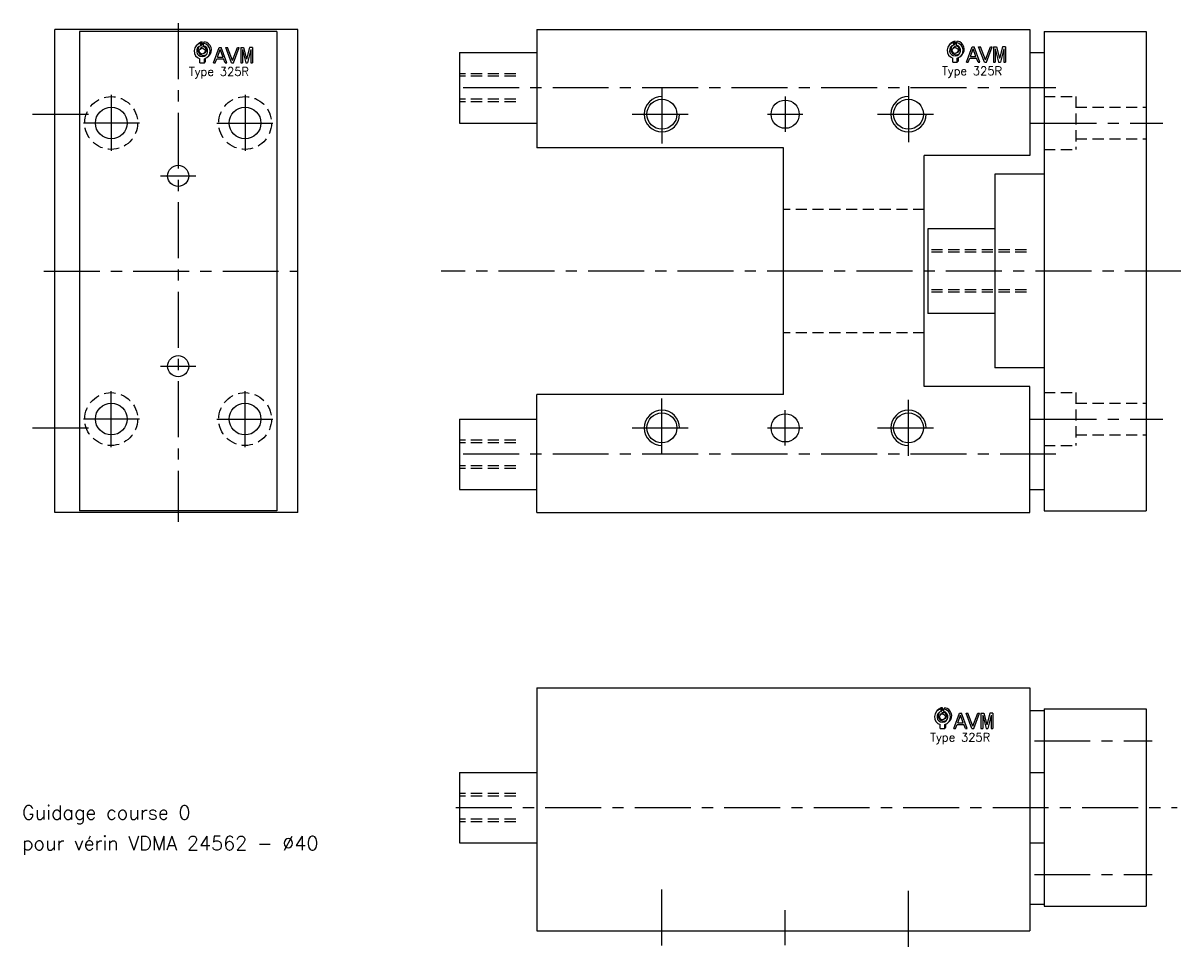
# Model space of a CAD drawing. Extents: x -7 to 322, y 12 to 274.
import ezdxf

# ---------------------------------------------------------------- set-up
doc = ezdxf.new("R2010")
doc.units = 0
doc.header["$LTSCALE"] = 0.5
doc.linetypes.add('AXES', pattern=[50.8, 31.75, -6.35, 6.35, -6.35])
doc.linetypes.add('CACHE', pattern=[9.525, 6.35, -3.175])
for name, color, linetype in [('AXES', 1, 'AXES'), ('CACHES', 2, 'CACHE'), ('FIN', 4, 'CONTINUOUS'), ('FORT', 7, 'CONTINUOUS'), ('OBJETS', 3, 'CONTINUOUS')]:
    doc.layers.add(name, color=color, linetype=linetype)
doc.styles.add('ROMANS', font='romans')

# ---------------------------------------------------------------- blocks, each defined once
blk = doc.blocks.new('ACAD0130')
at = {"layer": 'OBJETS', "color": 8}
for p, q in [((-54.882696, 28.176025), (-52.054268, 31.004452)), ((-52.054268, 24.8919), (-52.054268, 31.004452)), ((-48.882696, 28.176025), (-46.054268, 31.004452)), ((-65.317724, 22.849391), (-62.489297, 25.677818)), ((-56.832443, 14.36411), (-54.004016, 17.192537)), ((-54.882696, 22.063473), (-52.054268, 24.8919)), ((-46.932948, 4.464615), (-44.104521, 7.293042)), ((-46.632696, -18.085638), (-43.804268, -15.257211)), ((-43.804268, -15.257211), (-43.804268, -7.782702)), ((-38.447667, -4.020667), (-35.61924, -1.19224))]:
    blk.add_line(p, q, dxfattribs=at)
at = {"layer": 'OBJETS', "color": 1}
for p, q in [((-54.882696, 22.063473), (-54.882696, 28.176025)), ((-48.882696, 22.063473), (-48.882696, 28.176025)), ((-57.132696, -18.085638), (-57.132696, -8.845909)), ((-57.132696, -18.085638), (-46.632696, -18.085638)), ((-46.632696, -18.085638), (-46.632696, -8.845909))]:
    blk.add_line(p, q, dxfattribs=at)
at = {"layer": 'OBJETS', "color": 7}
for p, q in [((-25.186942, -18.085638), (-11.540892, 18.085638)), ((-15.801745, -4.54065), (-9.181959, 13.006267)), ((-11.540892, 18.085638), (-6.823025, 18.085638)), ((-2.562173, -4.54065), (-9.181959, 13.006267)), ((6.823025, -18.085638), (-6.823025, 18.085638)), ((17.469075, -18.085638), (3.823025, 18.085638)), ((3.823025, 18.085638), (8.098212, 18.085638)), ((19.827771, -13.005638), (8.098212, 18.085638)), ((19.827771, -13.005638), (31.55733, 18.085638)), ((22.186467, -18.085638), (35.832518, 18.085638)), ((31.55733, 18.085638), (35.832518, 18.085638)), ((39.236893, 18.085638), (39.236893, -18.085638)), ((39.236893, 18.085638), (46.0746, 18.085638)), ((43.236893, 13.006267), (43.236893, -18.085638)), ((43.236893, 13.006267), (51.12777, -18.085638)), ((46.0746, 18.085638), (53.12777, -9.705505)), ((60.18094, 18.085638), (53.12777, -9.705505)), ((63.018647, 13.006267), (55.12777, -18.085638)), ((67.018647, 18.085638), (60.18094, 18.085638)), ((63.018647, 13.006267), (63.018647, -18.085638)), ((67.018647, 18.085638), (67.018647, -18.085638)), ((-25.186942, -18.085638), (-20.911755, -18.085638)), ((-20.911755, -18.085638), (-17.310793, -8.54065)), ((-17.310793, -8.54065), (-1.053124, -8.54065)), ((-15.801745, -4.54065), (-2.562173, -4.54065)), ((2.547838, -18.085638), (-1.053124, -8.54065)), ((2.547838, -18.085638), (6.823025, -18.085638)), ((17.469075, -18.085638), (22.186467, -18.085638)), ((39.236893, -18.085638), (43.236893, -18.085638)), ((51.12777, -18.085638), (55.12777, -18.085638)), ((63.018647, -18.085638), (67.018647, -18.085638))]:
    blk.add_line(p, q, dxfattribs=at)
at = {"layer": 'OBJETS', "color": 1}
blk.add_circle((-51.882696, 9.414362), 7, dxfattribs=at)
for radius, start, end in [(19, 99.08472, 253.959558), (19, 286.040442, 80.91528), (13, 103.342364, 76.657636)]:
    blk.add_arc((-51.882696, 9.414362), radius, start, end, dxfattribs=at)
at = {"layer": 'OBJETS', "color": 8}
for radius, start, end in [(19, 99.08472, 135), (19, 315, 80.91528), (13, 143.849883, 306.150117), (7, 315, 135)]:
    blk.add_arc((-49.054268, 12.242789), radius, start, end, dxfattribs=at)

msp = doc.modelspace()

# ---------------------------------------------------------------- linework, layer by layer
at = {"layer": 'AXES'}
for p, q in [((37.010479, 274.000858), (37.010479, 132.514206)), ((18.010479, 253.669737), (18.010479, 237.669737)), ((56.010479, 253.669737), (56.010479, 237.669737)), ((286.21248, 255.669737), (115.841758, 255.669737)), ((174.341758, 255.738145), (174.341758, 239.238145)), ((209.341758, 253.169737), (209.341758, 243.169737)), ((244.341758, 256.130248), (244.341758, 240.130248)), ((-4.303923, 248.169737), (11.696077, 248.169737)), ((165.924543, 248.169737), (181.924543, 248.169737)), ((204.341758, 248.169737), (214.341758, 248.169737)), ((235.581501, 248.169737), (251.581501, 248.169737)), ((26.010479, 245.669737), (10.010479, 245.669737)), ((48.010479, 245.669737), (64.010479, 245.669737)), ((281.856434, 245.669737), (316.580753, 245.669737)), ((32.010479, 230.669737), (42.010479, 230.669737)), ((-1.142305, 203.669737), (70.805188, 203.669737)), ((321.665634, 203.669737), (111.684424, 203.669737)), ((32.010479, 176.669737), (42.010479, 176.669737)), ((18.010479, 153.669737), (18.010479, 169.669737)), ((56.010479, 153.669737), (56.010479, 169.669737)), ((174.341758, 151.601328), (174.341758, 168.101328)), ((244.341758, 151.209226), (244.341758, 167.209226)), ((26.010479, 161.669737), (10.010479, 161.669737)), ((48.010479, 161.669737), (64.010479, 161.669737)), ((209.341758, 154.169737), (209.341758, 164.169737)), ((281.856434, 161.669737), (316.580753, 161.669737)), ((-4.303923, 159.169737), (11.696077, 159.169737)), ((165.924543, 159.169737), (181.924543, 159.169737)), ((204.341758, 159.169737), (214.341758, 159.169737)), ((235.581501, 159.169737), (251.581501, 159.169737)), ((286.21248, 151.669737), (115.841758, 151.669737)), ((280.074613, 70.426579), (313.563456, 70.426579)), ((115.850363, 51.426579), (320.601638, 51.426579)), ((280.074613, 32.426579), (313.563456, 32.426579)), ((174.341758, 12.323959), (174.341758, 28.323959)), ((244.341758, 11.931857), (244.341758, 27.931857)), ((209.341758, 12.37833), (209.341758, 22.37833))]:
    msp.add_line(p, q, dxfattribs=at)
at = {"layer": 'CACHES'}
for p, q in [((132.841758, 259.669737), (116.841758, 259.669737)), ((132.841758, 258.919737), (116.841758, 258.919737)), ((282.841758, 253.169737), (291.841758, 253.169737)), ((291.841758, 253.169737), (291.841758, 238.169737)), ((132.841758, 252.419737), (116.841758, 252.419737)), ((132.841758, 251.669737), (116.841758, 251.669737)), ((291.841758, 250.169737), (311.841758, 250.169737)), ((291.841758, 241.169737), (311.841758, 241.169737)), ((282.841758, 238.169737), (291.841758, 238.169737)), ((248.841758, 221.169737), (208.841758, 221.169737)), ((277.841758, 209.669737), (249.841758, 209.669737)), ((277.841758, 209.044737), (249.841758, 209.044737)), ((277.841758, 198.294737), (249.841758, 198.294737)), ((277.841758, 197.669737), (249.841758, 197.669737)), ((248.841758, 186.169737), (208.841758, 186.169737)), ((282.841758, 169.169737), (291.841758, 169.169737)), ((291.841758, 169.169737), (291.841758, 154.169737)), ((291.841758, 166.169737), (311.841758, 166.169737)), ((132.841758, 155.669737), (116.841758, 155.669737)), ((132.841758, 154.919737), (116.841758, 154.919737)), ((291.841758, 157.169737), (311.841758, 157.169737)), ((282.841758, 154.169737), (291.841758, 154.169737)), ((132.841758, 148.419737), (116.841758, 148.419737)), ((132.841758, 147.669737), (116.841758, 147.669737)), ((132.841758, 55.426579), (116.841758, 55.426579)), ((132.841758, 54.676579), (116.841758, 54.676579)), ((132.841758, 48.176579), (116.841758, 48.176579)), ((132.841758, 47.426579), (116.841758, 47.426579))]:
    msp.add_line(p, q, dxfattribs=at)
for centre in [(18.010479, 245.669737), (56.010479, 245.669737), (18.010479, 161.669737), (56.010479, 161.669737)]:
    msp.add_circle(centre, 7.5, dxfattribs=at)
at = {"layer": 'FIN'}
for centre, start, end in [((174.341758, 248.169737), 90, 0), ((244.341758, 248.169737), 90, 0), ((174.341758, 159.169737), 0, 270), ((244.341758, 159.169737), 0, 270)]:
    msp.add_arc(centre, 5, start, end, dxfattribs=at)
at = {"layer": 'FORT'}
for p, q in [((2.010479, 135.169737), (2.010479, 272.169737)), ((71.010479, 272.169737), (2.010479, 272.169737)), ((9.010479, 271.669737), (9.010479, 135.669737)), ((65.010479, 271.669737), (9.010479, 271.669737)), ((65.010479, 271.669737), (65.010479, 135.669737)), ((71.010479, 135.169737), (71.010479, 272.169737)), ((138.841758, 272.169737), (278.841758, 272.169737)), ((138.841758, 272.169737), (138.841758, 238.669737)), ((278.841758, 272.169737), (278.841758, 236.419737)), ((282.841758, 271.669737), (282.841758, 135.669737)), ((282.841758, 271.669737), (311.841758, 271.669737)), ((311.841758, 271.669737), (311.841758, 135.669737)), ((116.841758, 265.669737), (116.841758, 245.669737)), ((116.841758, 265.669737), (138.841758, 265.669737)), ((278.841758, 265.669737), (282.841758, 265.669737)), ((116.841758, 245.669737), (138.841758, 245.669737)), ((278.841758, 245.669737), (282.841758, 245.669737)), ((208.841758, 238.669737), (138.841758, 238.669737)), ((208.841758, 168.669737), (208.841758, 238.669737)), ((248.841758, 170.919737), (248.841758, 236.419737)), ((278.841758, 236.419737), (248.841758, 236.419737)), ((268.841758, 231.169737), (268.841758, 176.169737)), ((282.841758, 231.169737), (268.841758, 231.169737)), ((249.841758, 215.669737), (249.841758, 191.669737)), ((268.841758, 215.669737), (249.841758, 215.669737)), ((268.841758, 191.669737), (249.841758, 191.669737)), ((282.841758, 176.169737), (268.841758, 176.169737)), ((278.841758, 170.919737), (248.841758, 170.919737)), ((278.841758, 135.169737), (278.841758, 170.919737)), ((208.841758, 168.669737), (138.841758, 168.669737)), ((138.841758, 135.169737), (138.841758, 168.669737)), ((116.841758, 161.669737), (116.841758, 141.669737)), ((116.841758, 161.669737), (138.841758, 161.669737)), ((278.841758, 161.669737), (282.841758, 161.669737)), ((116.841758, 141.669737), (138.841758, 141.669737)), ((278.841758, 141.669737), (282.841758, 141.669737)), ((71.010479, 135.169737), (2.010479, 135.169737)), ((65.010479, 135.669737), (9.010479, 135.669737)), ((138.841758, 135.169737), (278.841758, 135.169737)), ((282.841758, 135.669737), (311.841758, 135.669737)), ((138.841758, 85.426579), (138.841758, 16.426579)), ((138.841758, 85.426579), (278.841758, 85.426579)), ((278.841758, 85.426579), (278.841758, 16.426579)), ((282.841758, 78.926579), (278.841758, 78.926579)), ((282.841758, 79.426579), (282.841758, 23.426579)), ((282.841758, 79.426579), (311.841758, 79.426579)), ((311.841758, 79.426579), (311.841758, 23.426579)), ((116.841758, 61.426579), (116.841758, 41.426579)), ((116.841758, 61.426579), (138.841758, 61.426579)), ((278.841758, 61.426579), (282.841758, 61.426579)), ((116.841758, 41.426579), (138.841758, 41.426579)), ((278.841758, 41.426579), (282.841758, 41.426579)), ((282.841758, 23.926579), (278.841758, 23.926579)), ((282.841758, 23.426579), (311.841758, 23.426579)), ((138.841758, 16.426579), (278.841758, 16.426579))]:
    msp.add_line(p, q, dxfattribs=at)
for centre, radius in [((18.010479, 245.669737), 4.5), ((56.010479, 245.669737), 4.5), ((174.341758, 248.169737), 4.25), ((209.341758, 248.169737), 4), ((244.341758, 248.169737), 4.25), ((37.010479, 230.669737), 3), ((37.010479, 176.669737), 3), ((18.010479, 161.669737), 4.5), ((56.010479, 161.669737), 4.5), ((174.341758, 159.169737), 4.25), ((209.341758, 159.169737), 4), ((244.341758, 159.169737), 4.25)]:
    msp.add_circle(centre, radius, dxfattribs=at)

# ---------------------------------------------------------------- block references
at = {"layer": 'FORT', "xscale": 0.12, "yscale": 0.12, "zscale": 0.12}
for p in [(50.056611, 264.944963), (263.807606, 265.13027), (260.217239, 76.059293)]:
    msp.add_blockref('ACAD0130', p, dxfattribs=at)

# ---------------------------------------------------------------- texts
at = {"layer": 'FIN', "style": 'ROMANS'}
for s, height, p in [('Type 325R', 2.4, (40.073964, 259.079969)), ('Type 325R', 2.4, (253.860537, 259.265276)), ('Type 325R', 2.4, (250.504166, 70.194298)), ('Guidage course 0', 4, (-7.305095, 48.071511)), ('pour vérin VDMA 24562 - Ø40', 4, (-7.305095, 39.328358))]:
    msp.add_text(s, height=height, dxfattribs=at).set_placement(p)

doc.saveas('drawing.dxf')
